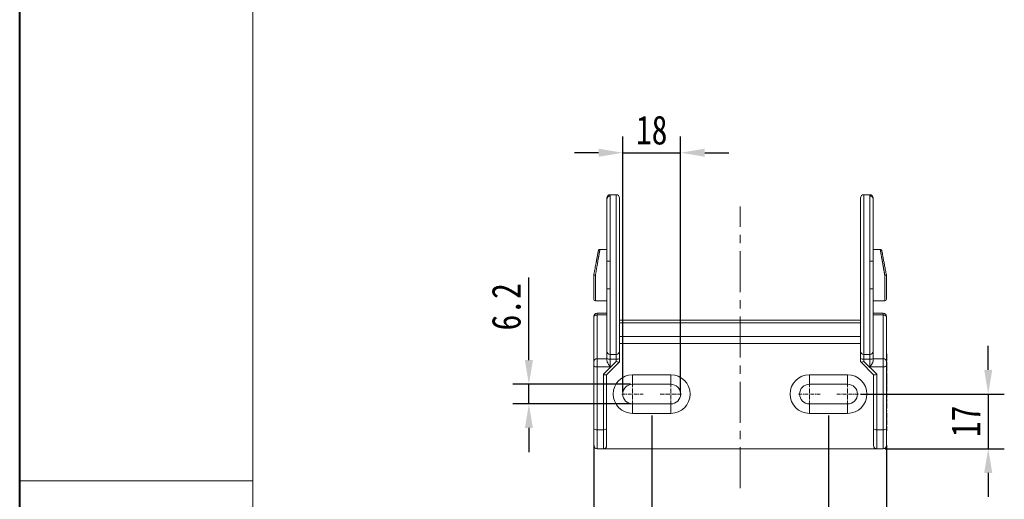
# Model space of a CAD drawing. Header units: millimetres. Extents: x 8853 to 11418, y 45 to 1005.
# Tile 10 of 256: x 8853 to 9159, y 355 to 504. Entities that reach past the tile are written whole.
import ezdxf

# ---------------------------------------------------------------- set-up
doc = ezdxf.new("R2010")
doc.units = ezdxf.units.MM
doc.linetypes.add('CENTER', pattern=[0.6, 0.375, -0.075, 0.075, -0.075])
doc.linetypes.add('CENTERX2', pattern=[20.32, 12.7, -2.54, 2.54, -2.54])
doc.styles.get("Standard").update_dxf_attribs({"font": '仿宋_GB2312_0.TTF', "width": 0.8})
doc.dimstyles.new('ISO-35.1', dxfattribs={"dimtxt": 9, "dimasz": 7.5, "dimexe": 5, "dimexo": 0.625, "dimgap": 2.5, "dimtad": 1, "dimdsep": 46, "dimtxsty": 'Standard', "dimcen": 2.5, "dimadec": 0, "dimazin": 0, "dimtfac": 1, "dimtmove": 0, "dimatfit": 3, "dimfxl": 0, "dimarcsym": 0})

# ---------------------------------------------------------------- blocks, each defined once
blk = doc.blocks.new('*D51')
at = {"color": 0, "lineweight": -2, "transparency": 16777216}
for p, q in [((9011.6, 398.17), (9011.6, 423.86)), ((9043.21, 390.67), (9006.6, 390.67)), ((9011.6, 384.57), (9011.6, 390.67)), ((9043.21, 384.57), (9006.6, 384.57)), ((9011.6, 377.07), (9011.6, 369.57))]:
    blk.add_line(p, q, dxfattribs=at)
at = {"color": 0, "lineweight": 9, "transparency": 16777216}
for points in [[(9010.35, 398.17), (9012.85, 398.17), (9011.6, 390.67)], [(9010.35, 377.07), (9012.85, 377.07), (9011.6, 384.57)]]:
    blk.add_solid(points, dxfattribs=at)
at = {"layer": 'Defpoints', "color": 0, "lineweight": 9, "transparency": 16777216}
for p in [(9011.6, 390.67), (9043.84, 390.67), (9043.84, 384.57)]:
    blk.add_point(p, dxfattribs=at)
at = {"color": 0, "lineweight": 9, "transparency": 16777216, "insert": (9004.6, 414.76), "char_height": 9, "attachment_point": 5, "rotation": 90}
blk.add_mtext('6.2', dxfattribs=at)
blk = doc.blocks.new('*D52')
at = {"color": 0, "lineweight": -2, "transparency": 16777216}
for p, q in [((9040.79, 388.24), (9040.79, 467.67)), ((9058.79, 388.24), (9058.79, 467.67)), ((9033.29, 462.67), (9025.79, 462.67)), ((9040.79, 462.67), (9058.79, 462.67)), ((9066.29, 462.67), (9073.79, 462.67))]:
    blk.add_line(p, q, dxfattribs=at)
at = {"color": 0, "lineweight": 9, "transparency": 16777216}
for points in [[(9033.29, 463.92), (9033.29, 461.42), (9040.79, 462.67)], [(9066.29, 463.92), (9066.29, 461.42), (9058.79, 462.67)]]:
    blk.add_solid(points, dxfattribs=at)
at = {"layer": 'Defpoints', "color": 0, "lineweight": 9, "transparency": 16777216}
for p in [(9058.79, 462.67), (9040.79, 387.62), (9058.79, 387.62)]:
    blk.add_point(p, dxfattribs=at)
at = {"color": 0, "lineweight": 9, "transparency": 16777216, "insert": (9049.79, 469.67), "char_height": 9, "attachment_point": 5}
blk.add_mtext('18', dxfattribs=at)
blk = doc.blocks.new('*D53')
at = {"color": 0, "lineweight": -2, "transparency": 16777216}
for p, q in [((9049.79, 380.99), (9049.79, 332.63)), ((9104.79, 380.99), (9104.79, 332.63)), ((9057.29, 337.63), (9097.29, 337.63))]:
    blk.add_line(p, q, dxfattribs=at)
at = {"color": 0, "lineweight": 9, "transparency": 16777216}
for points in [[(9057.29, 338.88), (9057.29, 336.38), (9049.79, 337.63)], [(9097.29, 338.88), (9097.29, 336.38), (9104.79, 337.63)]]:
    blk.add_solid(points, dxfattribs=at)
at = {"layer": 'Defpoints', "color": 0, "lineweight": 9, "transparency": 16777216}
for p in [(9049.79, 381.62), (9104.79, 381.62), (9104.79, 337.63)]:
    blk.add_point(p, dxfattribs=at)
at = {"color": 0, "lineweight": 9, "transparency": 16777216, "insert": (9077.29, 344.63), "char_height": 9, "attachment_point": 5}
blk.add_mtext('55', dxfattribs=at)
blk = doc.blocks.new('*D54')
at = {"color": 0, "lineweight": -2, "transparency": 16777216}
for p, q in [((9031.79, 371.76), (9031.79, 305.9)), ((9122.79, 371.76), (9122.79, 305.9)), ((9039.29, 310.9), (9115.29, 310.9))]:
    blk.add_line(p, q, dxfattribs=at)
at = {"color": 0, "lineweight": 9, "transparency": 16777216}
for points in [[(9039.29, 312.15), (9039.29, 309.65), (9031.79, 310.9)], [(9115.29, 312.15), (9115.29, 309.65), (9122.79, 310.9)]]:
    blk.add_solid(points, dxfattribs=at)
at = {"layer": 'Defpoints', "color": 0, "lineweight": 9, "transparency": 16777216}
for p in [(9031.79, 372.39), (9122.79, 372.39), (9122.79, 310.9)]:
    blk.add_point(p, dxfattribs=at)
at = {"color": 0, "lineweight": 9, "transparency": 16777216, "insert": (9077.29, 317.9), "char_height": 9, "attachment_point": 5}
blk.add_mtext('91', dxfattribs=at)
blk = doc.blocks.new('*D55')
at = {"color": 0, "lineweight": -2, "transparency": 16777216}
for p, q in [((9154.46, 395.12), (9154.46, 402.62)), ((9114.72, 387.62), (9159.46, 387.62)), ((9154.46, 387.62), (9154.46, 370.62)), ((9122.41, 370.62), (9159.46, 370.62)), ((9154.46, 363.12), (9154.46, 355.62))]:
    blk.add_line(p, q, dxfattribs=at)
at = {"color": 0, "lineweight": 9, "transparency": 16777216}
for points in [[(9153.21, 395.12), (9155.71, 395.12), (9154.46, 387.62)], [(9153.21, 363.12), (9155.71, 363.12), (9154.46, 370.62)]]:
    blk.add_solid(points, dxfattribs=at)
at = {"layer": 'Defpoints', "color": 0, "lineweight": 9, "transparency": 16777216}
for p in [(9114.09, 387.62), (9121.79, 370.62), (9154.46, 370.62)]:
    blk.add_point(p, dxfattribs=at)
at = {"color": 0, "lineweight": 9, "transparency": 16777216, "insert": (9147.46, 379.12), "char_height": 9, "attachment_point": 5, "rotation": 90}
blk.add_mtext('17', dxfattribs=at)

msp = doc.modelspace()

# ---------------------------------------------------------------- linework, layer by layer
at = {"color": 7, "lineweight": 40}
msp.add_line((8853.232, 44.723), (8853.232, 905.568), dxfattribs=at)
at = {"color": 7, "lineweight": 13}
msp.add_line((8925.694, 59.215), (8925.694, 891.076), dxfattribs=at)
at = {"color": 7, "linetype": 'Continuous', "lineweight": 15}
for p, q in [((9035.887, 448.23), (9035.887, 428.918)), ((9038.787, 449.618), (9036.887, 449.618)), ((9036.887, 449.618), (9036.887, 449.245)), ((9036.887, 449.245), (9036.887, 428.918)), ((9038.787, 449.618), (9038.787, 399.921)), ((9114.787, 400.909), (9114.787, 448.618)), ((9117.687, 449.618), (9115.787, 449.618)), ((9115.787, 399.921), (9115.787, 449.618)), ((9117.687, 449.245), (9117.687, 449.618)), ((9117.687, 428.918), (9117.687, 449.245)), ((9118.687, 428.918), (9118.687, 448.23)), ((9035.887, 432.618), (9033.702, 432.618)), ((9120.872, 432.618), (9118.687, 432.618)), ((9036.887, 428.918), (9036.887, 420.318)), ((9117.687, 420.318), (9117.687, 428.918)), ((9031.787, 424.572), (9031.787, 417.118)), ((9032.287, 424.568), (9032.287, 416.618)), ((9122.287, 416.618), (9122.287, 424.568)), ((9122.787, 417.118), (9122.787, 424.572)), ((9035.887, 420.318), (9035.887, 400.909)), ((9036.887, 420.318), (9036.887, 399.921)), ((9117.687, 399.921), (9117.687, 420.318)), ((9118.687, 400.909), (9118.687, 420.318)), ((9032.287, 416.618), (9035.887, 416.618)), ((9118.687, 416.618), (9122.287, 416.618)), ((9031.787, 397.618), (9031.787, 411.736)), ((9035.887, 412.736), (9032.787, 412.736)), ((9032.787, 412.736), (9032.787, 412.213)), ((9032.787, 398.618), (9032.787, 412.213)), ((9032.787, 412.213), (9035.887, 412.213)), ((9114.787, 410.618), (9039.757, 410.618)), ((9121.787, 412.736), (9118.687, 412.736)), ((9118.687, 412.213), (9121.787, 412.213)), ((9121.787, 412.736), (9121.787, 412.213)), ((9121.787, 412.213), (9121.787, 398.618)), ((9122.787, 411.736), (9122.787, 397.618)), ((9039.787, 409.739), (9114.787, 409.739)), ((9114.787, 405.497), (9039.787, 405.497)), ((9114.787, 403.375), (9039.787, 403.375)), ((9032.787, 396.1), (9032.787, 398.618)), ((9035.887, 398.618), (9032.787, 398.618)), ((9035.887, 400.909), (9035.887, 398.722)), ((9035.887, 398.722), (9035.887, 398.032)), ((9036.887, 399.921), (9038.787, 399.921)), ((9036.887, 398.463), (9036.887, 399.921)), ((9038.787, 398.463), (9036.887, 398.463)), ((9036.887, 398.463), (9036.887, 396.1)), ((9038.787, 399.921), (9038.787, 398.463)), ((9038.787, 398.463), (9038.787, 397.773)), ((9039.787, 400.909), (9039.787, 398.722)), ((9039.787, 398.722), (9039.787, 397.618)), ((9114.787, 398.722), (9114.787, 400.909)), ((9114.787, 397.618), (9114.787, 398.722)), ((9115.787, 399.921), (9117.687, 399.921)), ((9115.787, 398.463), (9115.787, 399.921)), ((9117.687, 398.463), (9115.787, 398.463)), ((9115.787, 397.773), (9115.787, 398.463)), ((9117.687, 399.921), (9117.687, 398.463)), ((9117.687, 396.1), (9117.687, 398.463)), ((9118.687, 398.722), (9118.687, 400.909)), ((9118.687, 398.032), (9118.687, 398.722)), ((9121.787, 398.618), (9118.687, 398.618)), ((9121.787, 396.1), (9121.787, 398.618)), ((9122.937, 400.084), (9122.787, 400.084)), ((9122.937, 399.753), (9122.787, 399.753)), ((9122.937, 398.381), (9122.787, 398.381)), ((9122.937, 400.084), (9122.937, 399.753)), ((9122.937, 399.753), (9122.937, 398.381)), ((9122.937, 398.381), (9122.937, 398.027)), ((9031.787, 376.806), (9031.787, 396.359)), ((9032.787, 396.1), (9032.787, 376.547)), ((9036.887, 396.1), (9032.787, 396.1)), ((9038.787, 397.773), (9034.787, 393.773)), ((9035.77, 393.601), (9039.77, 397.601)), ((9039.77, 397.601), (9039.787, 397.618)), ((9114.787, 397.618), (9114.804, 397.601)), ((9114.804, 397.601), (9118.804, 393.601)), ((9119.787, 393.773), (9115.787, 397.773)), ((9121.787, 396.1), (9117.687, 396.1)), ((9121.787, 376.547), (9121.787, 396.1)), ((9122.937, 398.027), (9122.787, 398.027)), ((9122.937, 397.635), (9122.787, 397.635)), ((9122.937, 396.661), (9122.787, 396.661)), ((9122.787, 396.359), (9122.787, 376.806)), ((9122.937, 397.635), (9122.937, 396.661)), ((9122.937, 396.661), (9122.937, 394.592)), ((9034.787, 393.773), (9034.787, 376.547)), ((9035.787, 376.806), (9035.787, 393.618)), ((9043.837, 393.618), (9055.737, 393.618)), ((9043.837, 393.618), (9043.837, 390.668)), ((9055.737, 390.668), (9055.737, 393.618)), ((9098.837, 393.618), (9110.737, 393.618)), ((9098.837, 393.618), (9098.837, 390.668)), ((9110.737, 390.668), (9110.737, 393.618)), ((9118.787, 393.618), (9118.787, 376.806)), ((9119.787, 376.547), (9119.787, 393.773)), ((9122.937, 394.592), (9122.787, 394.592)), ((9122.937, 394.223), (9122.787, 394.223)), ((9122.937, 393.877), (9122.787, 393.877)), ((9122.937, 393.711), (9122.787, 393.711)), ((9122.937, 393.099), (9122.787, 393.099)), ((9122.787, 392.787), (9122.937, 392.787)), ((9122.787, 392.786), (9122.937, 392.786)), ((9122.937, 392.659), (9122.787, 392.659)), ((9122.787, 392.588), (9122.937, 392.588)), ((9122.937, 392.211), (9122.787, 392.211)), ((9122.937, 394.223), (9122.937, 393.877)), ((9122.937, 393.099), (9122.937, 392.787)), ((9122.937, 392.659), (9122.937, 392.588)), ((9122.937, 392.211), (9122.937, 392.588)), ((9043.837, 390.668), (9055.737, 390.668)), ((9098.837, 390.668), (9110.737, 390.668)), ((9122.937, 391.48), (9122.787, 391.48)), ((9122.937, 390.796), (9122.787, 390.796)), ((9122.937, 390.384), (9122.787, 390.384)), ((9122.937, 390.265), (9122.787, 390.265)), ((9122.937, 390.103), (9122.787, 390.103)), ((9122.937, 389.98), (9122.787, 389.98)), ((9122.937, 390.384), (9122.937, 390.796)), ((9122.937, 390.384), (9122.937, 390.265)), ((9122.937, 389.98), (9122.937, 388.682)), ((9122.787, 388.682), (9122.937, 388.682)), ((9122.937, 388.428), (9122.787, 388.428)), ((9122.937, 388.372), (9122.787, 388.372)), ((9122.937, 388.054), (9122.787, 388.054)), ((9122.937, 386.364), (9122.787, 386.364)), ((9122.937, 386.077), (9122.787, 386.077)), ((9122.937, 388.428), (9122.937, 388.682)), ((9122.937, 388.428), (9122.937, 388.372)), ((9122.937, 388.054), (9122.937, 386.364)), ((9122.937, 386.077), (9122.937, 385.091)), ((9043.837, 384.568), (9055.737, 384.568)), ((9043.837, 384.568), (9043.837, 381.618)), ((9055.737, 384.568), (9055.737, 381.618)), ((9098.837, 384.568), (9098.837, 381.618)), ((9098.837, 384.568), (9110.737, 384.568)), ((9110.737, 381.618), (9110.737, 384.568)), ((9122.787, 385.091), (9122.937, 385.091)), ((9122.937, 384.81), (9122.787, 384.81)), ((9122.937, 384.682), (9122.787, 384.682)), ((9122.787, 383.132), (9122.937, 383.132)), ((9122.937, 383.1), (9122.787, 383.1)), ((9122.937, 384.678), (9122.937, 383.132)), ((9055.737, 381.618), (9043.837, 381.618)), ((9110.737, 381.618), (9098.837, 381.618)), ((9122.937, 382.63), (9122.787, 382.63)), ((9122.787, 382.265), (9122.937, 382.265)), ((9122.937, 381.788), (9122.787, 381.788)), ((9122.937, 381.665), (9122.787, 381.665)), ((9122.787, 380.366), (9122.937, 380.366)), ((9122.937, 380.113), (9122.787, 380.113)), ((9122.937, 380.056), (9122.787, 380.056)), ((9122.937, 379.739), (9122.787, 379.739)), ((9122.937, 382.63), (9122.937, 382.265)), ((9122.937, 381.665), (9122.937, 380.366)), ((9122.937, 380.113), (9122.937, 380.366)), ((9122.937, 380.113), (9122.937, 380.056)), ((9122.937, 379.611), (9122.787, 379.611)), ((9122.787, 378.061), (9122.937, 378.061)), ((9122.937, 378.029), (9122.787, 378.029)), ((9122.937, 377.593), (9122.787, 377.593)), ((9122.937, 377.247), (9122.787, 377.247)), ((9122.937, 377.081), (9122.787, 377.081)), ((9122.937, 379.607), (9122.937, 378.061)), ((9122.937, 377.593), (9122.937, 377.247)), ((9034.787, 376.547), (9032.787, 376.547)), ((9032.787, 376.547), (9032.787, 370.618)), ((9034.787, 370.618), (9034.787, 376.547)), ((9121.787, 376.547), (9119.787, 376.547)), ((9119.787, 376.547), (9119.787, 370.618)), ((9121.787, 370.618), (9121.787, 376.547)), ((9122.937, 376.468), (9122.787, 376.468)), ((9122.787, 376.156), (9122.937, 376.156)), ((9122.787, 376.156), (9122.937, 376.156)), ((9122.937, 376.468), (9122.937, 376.156)), ((9034.787, 370.618), (9032.787, 370.618)), ((9034.787, 370.618), (9119.787, 370.618)), ((9121.787, 370.618), (9119.787, 370.618))]:
    msp.add_line(p, q, dxfattribs=at)
at = {"color": 1, "linetype": 'CENTERX2', "lineweight": 13}
msp.add_line((9077.287, 358.379), (9077.287, 445.95), dxfattribs=at)
at = {"color": 1, "linetype": 'CENTER', "lineweight": 9, "ltscale": 3.0988}
for p, q in [((9043.837, 384.263), (9043.837, 390.973)), ((9055.737, 384.263), (9055.737, 390.973)), ((9098.837, 384.263), (9098.837, 390.973)), ((9110.737, 384.263), (9110.737, 390.973)), ((9040.482, 387.618), (9047.192, 387.618)), ((9052.382, 387.618), (9059.092, 387.618)), ((9095.482, 387.618), (9102.192, 387.618)), ((9107.382, 387.618), (9114.092, 387.618))]:
    msp.add_line(p, q, dxfattribs=at)
at = {"color": 7, "lineweight": 15}
msp.add_line((8853.232, 360.656), (8925.694, 360.656), dxfattribs=at)
at = {"color": 7, "linetype": 'Continuous', "lineweight": 15, "flags": 128}
for points in [[(9032.787, 412.213), (9032.592, 412.204), (9032.404, 412.177), (9032.231, 412.132), (9032.08, 412.073), (9031.955, 412.001), (9031.863, 411.918), (9031.806, 411.829), (9031.787, 411.736)], [(9122.787, 411.736), (9122.767, 411.829), (9122.711, 411.918), (9122.618, 412.001), (9122.494, 412.073), (9122.342, 412.132), (9122.169, 412.177), (9121.982, 412.204), (9121.787, 412.213)]]:
    msp.add_lwpolyline(points, dxfattribs=at)
at = {"color": 7, "linetype": 'Continuous', "lineweight": 15}
for centre, radius, start, end in [((9036.887, 448.618), 1, 90, 180), ((9038.787, 448.618), 1, 0, 90), ((9115.787, 448.618), 1, 90, 180), ((9117.687, 448.618), 1, 0, 90), ((9032.287, 424.572), 0.5, 169.38034, 180), ((9032.162, 444.745), 20.177, 268.93505, 270.35495), ((9122.412, 444.745), 20.177, 269.64505, 271.06495), ((9122.287, 424.572), 0.5, 0, 10.61966), ((9032.287, 417.118), 0.5, 180, 270), ((9122.287, 417.118), 0.5, 270, 0), ((9032.787, 411.736), 1, 90, 180), ((9121.787, 411.736), 1, 0, 90), ((9032.787, 397.618), 1, 89.99998, 179.99998), ((9036.881, 400.915), 0.994, 180.3518, 270.34753), ((9036.653, 399.623), 1.183, 229.60931, 281.36905), ((9038.793, 400.915), 0.994, 269.65247, 359.6482), ((9039.02, 399.623), 1.183, 258.63095, 310.39069), ((9115.781, 400.915), 0.994, 180.3518, 270.34753), ((9115.553, 399.623), 1.183, 229.60931, 281.36905), ((9117.693, 400.915), 0.994, 269.65247, 359.6482), ((9117.92, 399.623), 1.183, 258.63095, 310.39069), ((9121.787, 397.618), 1, 0.00002, 90.00002), ((9032.553, 397.26), 1.183, 229.60931, 281.36905), ((9122.02, 397.26), 1.183, 258.63095, 310.39069), ((9043.837, 387.618), 6, 90, 270), ((9055.737, 387.618), 6, 270, 90), ((9098.837, 387.618), 6, 90, 270), ((9110.737, 387.618), 6, 270, 90), ((9043.837, 387.618), 3.05, 90, 270), ((9055.737, 387.618), 3.05, 270, 90), ((9098.837, 387.618), 3.05, 90, 270), ((9110.737, 387.618), 3.05, 270, 90), ((9032.553, 377.707), 1.183, 229.60931, 281.36905), ((9035.02, 377.707), 1.183, 258.63095, 310.39069), ((9119.553, 377.707), 1.183, 229.60931, 281.36905), ((9122.02, 377.707), 1.183, 258.63095, 310.39069), ((9032.787, 371.618), 1, 180, 270), ((9034.787, 371.618), 1, 270, 0), ((9119.787, 371.618), 1, 180, 270), ((9121.787, 371.618), 1, 270, 0)]:
    msp.add_arc(centre, radius, start, end, dxfattribs=at)
for centre, major_axis, start_param, end_param in [((9038.787, 398.032), (-0.996, 0.412), 1.6628213, 3.0495676), ((9115.787, 398.032), (-0.996, -0.412), 0.092025, 1.4787713), ((9034.787, 394.032), (-0.996, 0.412), 1.6628213, 3.0495676), ((9119.787, 394.032), (-0.996, -0.412), 0.092025, 1.4787713)]:
    msp.add_ellipse(centre, major_axis=major_axis, ratio=0.2227973, start_param=start_param, end_param=end_param, dxfattribs=at)
for points, knots in [([(9036.887, 449.245), (9036.855, 449.245), (9036.791, 449.243), (9036.696, 449.228), (9036.602, 449.205), (9036.509, 449.172), (9036.419, 449.129), (9036.333, 449.078), (9036.251, 449.016), (9036.17, 448.941), (9036.089, 448.847), (9036.01, 448.727), (9035.945, 448.583), (9035.896, 448.414), (9035.89, 448.293), (9035.887, 448.23)], [0, 0, 0, 0, 0.0599952, 0.1206721, 0.1820475, 0.2441374, 0.3069573, 0.3705217, 0.4348442, 0.4999376, 0.5800612, 0.6701276, 0.7701421, 0.8801022, 1, 1, 1, 1]), ([(9035.887, 448.575), (9035.887, 448.584), (9035.887, 448.613), (9035.887, 448.383), (9035.887, 448.23)], [0, 0, 0, 0, 0.3335633, 1, 1, 1, 1]), ([(9039.787, 448.618), (9039.787, 448.617), (9039.787, 448.615), (9039.787, 448.601), (9039.787, 448.578), (9039.787, 448.545), (9039.787, 448.503), (9039.787, 448.451), (9039.787, 448.39), (9039.787, 448.32), (9039.787, 448.143), (9039.787, 447.776), (9039.787, 447.069), (9039.787, 446.153), (9039.787, 445.022), (9039.787, 443.694), (9039.787, 442.177), (9039.787, 440.499), (9039.787, 438.684), (9039.787, 436.754), (9039.787, 434.11), (9039.787, 430.691), (9039.787, 426.476), (9039.787, 422.181), (9039.787, 418.573), (9039.787, 415.719), (9039.787, 413.609), (9039.787, 411.59), (9039.787, 409.686), (9039.787, 407.922), (9039.787, 406.33), (9039.787, 404.918), (9039.787, 403.712), (9039.787, 402.701), (9039.787, 402.056), (9039.787, 401.656), (9039.787, 401.425), (9039.787, 401.223), (9039.787, 401.048), (9039.787, 400.955), (9039.787, 400.909)], [0, 0, 0, 0, 0.0066348, 0.0132611, 0.0198815, 0.0264987, 0.0331152, 0.0397336, 0.0463565, 0.0529866, 0.0596263, 0.0908219, 0.12202, 0.1542302, 0.1864426, 0.2191733, 0.2519193, 0.2844791, 0.3170486, 0.3489392, 0.380828, 0.4418548, 0.5000807, 0.5589402, 0.6209023, 0.6530434, 0.685201, 0.7178754, 0.7505484, 0.7832051, 0.8158679, 0.8478027, 0.8797557, 0.9105557, 0.9413606, 0.9531038, 0.964825, 0.9765385, 0.9882587, 1, 1, 1, 1]), ([(9117.687, 449.245), (9117.718, 449.245), (9117.782, 449.243), (9117.877, 449.228), (9117.972, 449.205), (9118.065, 449.172), (9118.155, 449.129), (9118.241, 449.077), (9118.323, 449.016), (9118.404, 448.941), (9118.485, 448.847), (9118.563, 448.727), (9118.629, 448.583), (9118.677, 448.414), (9118.683, 448.293), (9118.687, 448.23)], [0, 0, 0, 0, 0.06004208, 0.12076868, 0.18219668, 0.24434225, 0.30722075, 0.37084675, 0.43523392, 0.50039503, 0.58043954, 0.67042077, 0.77034378, 0.88020618, 1, 1, 1, 1]), ([(9033.21, 432.21), (9033.21, 432.21), (9033.21, 432.208), (9033.207, 432.195), (9033.201, 432.163), (9033.191, 432.109), (9033.175, 432.025), (9033.15, 431.891), (9033.118, 431.717), (9033.083, 431.532), (9033.047, 431.341), (9033.002, 431.101), (9032.934, 430.735), (9032.873, 430.412), (9032.808, 430.065), (9032.767, 429.846), (9032.723, 429.612), (9032.676, 429.364), (9032.628, 429.108), (9032.58, 428.848), (9032.533, 428.597), (9032.467, 428.248), (9032.378, 427.772), (9032.272, 427.209), (9032.156, 426.587), (9032.058, 426.067), (9031.966, 425.575), (9031.887, 425.153), (9031.828, 424.837), (9031.795, 424.664)], [0, 0, 0, 0, 0.0185514, 0.0418792, 0.0699885, 0.1096633, 0.1392388, 0.1773941, 0.2442212, 0.2702397, 0.296706, 0.3587405, 0.388203, 0.4623987, 0.488748, 0.5165085, 0.5408219, 0.5684025, 0.5981644, 0.6224829, 0.6486179, 0.6739299, 0.7255319, 0.7835585, 0.828506, 0.8915619, 0.9194103, 0.9555443, 1, 1, 1, 1]), ([(9033.702, 432.618), (9033.701, 432.617), (9033.701, 432.615), (9033.698, 432.599), (9033.693, 432.574), (9033.687, 432.537), (9033.678, 432.491), (9033.668, 432.433), (9033.656, 432.365), (9033.642, 432.285), (9033.626, 432.195), (9033.608, 432.094), (9033.588, 431.981), (9033.566, 431.858), (9033.543, 431.723), (9033.517, 431.578), (9033.49, 431.421), (9033.461, 431.254), (9033.43, 431.076), (9033.397, 430.887), (9033.362, 430.688), (9033.325, 430.478), (9033.27, 430.165), (9033.192, 429.719), (9033.084, 429.105), (9032.962, 428.412), (9032.856, 427.812), (9032.772, 427.331), (9032.71, 426.983), (9032.641, 426.59), (9032.564, 426.15), (9032.479, 425.664), (9032.385, 425.131), (9032.32, 424.761), (9032.287, 424.568)], [0, 0, 0, 0, 0.0223866, 0.04489854, 0.06753678, 0.09030226, 0.1131959, 0.13621862, 0.15937131, 0.18265485, 0.20607011, 0.22961793, 0.25329916, 0.27711461, 0.3010651, 0.32515141, 0.34937434, 0.37373464, 0.39823308, 0.4228704, 0.44764733, 0.47256458, 0.49762286, 0.55489086, 0.61572674, 0.68013583, 0.74812249, 0.77403889, 0.80331078, 0.83593816, 0.87192093, 0.91125896, 0.95395206, 1, 1, 1, 1]), ([(9033.702, 432.618), (9033.645, 432.612), (9033.53, 432.601), (9033.375, 432.509), (9033.257, 432.374), (9033.225, 432.262), (9033.21, 432.208)], [0, 0, 0, 0, 0.24243816, 0.50018259, 0.75782638, 1, 1, 1, 1]), ([(9121.364, 432.206), (9121.348, 432.261), (9121.316, 432.374), (9121.197, 432.51), (9121.041, 432.602), (9120.924, 432.613), (9120.868, 432.618)], [0, 0, 0, 0, 0.2421721, 0.4999899, 0.7578134, 1, 1, 1, 1]), ([(9122.287, 424.568), (9122.27, 424.664), (9122.237, 424.853), (9122.188, 425.133), (9122.14, 425.408), (9122.093, 425.678), (9122.048, 425.941), (9122.003, 426.198), (9121.96, 426.449), (9121.917, 426.693), (9121.876, 426.93), (9121.836, 427.161), (9121.797, 427.384), (9121.759, 427.601), (9121.723, 427.811), (9121.687, 428.013), (9121.652, 428.209), (9121.619, 428.398), (9121.587, 428.579), (9121.556, 428.754), (9121.526, 428.923), (9121.497, 429.084), (9121.469, 429.239), (9121.442, 429.388), (9121.417, 429.53), (9121.392, 429.666), (9121.369, 429.795), (9121.347, 429.919), (9121.326, 430.037), (9121.306, 430.15), (9121.268, 430.366), (9121.214, 430.672), (9121.149, 431.046), (9121.09, 431.381), (9121.039, 431.676), (9120.994, 431.931), (9120.956, 432.145), (9120.926, 432.32), (9120.901, 432.454), (9120.884, 432.549), (9120.874, 432.607), (9120.872, 432.614), (9120.872, 432.618)], [0, 0, 0, 0, 0.0228229, 0.0452529, 0.0672901, 0.0889345, 0.1101861, 0.1310449, 0.151511, 0.1715844, 0.1912651, 0.2105531, 0.2294485, 0.2479512, 0.2660614, 0.2837791, 0.3011042, 0.3180368, 0.3345771, 0.3507249, 0.3664804, 0.3818437, 0.3968147, 0.4113936, 0.4255803, 0.4393751, 0.4527779, 0.4657888, 0.478408, 0.4906356, 0.5024716, 0.5501842, 0.5973841, 0.6440764, 0.6902663, 0.7359591, 0.7811603, 0.8258757, 0.8701111, 0.9138728, 0.9571669, 1, 1, 1, 1]), ([(9121.363, 432.21), (9121.363, 432.21), (9121.354, 432.26), (9121.386, 432.086), (9121.463, 431.679), (9121.595, 430.971), (9121.772, 430.031), (9121.988, 428.876), (9122.234, 427.563), (9122.501, 426.142), (9122.686, 425.157), (9122.778, 424.664)], [0, 0, 0, 0, 0.0000339, 0.1240597, 0.2480636, 0.372361, 0.4972366, 0.6225252, 0.7479925, 0.8737794, 1, 1, 1, 1]), ([(9036.887, 428.918), (9036.855, 428.918), (9036.791, 428.918), (9036.696, 428.918), (9036.602, 428.918), (9036.509, 428.918), (9036.419, 428.918), (9036.332, 428.918), (9036.251, 428.918), (9036.169, 428.918), (9036.088, 428.918), (9036.01, 428.919), (9035.944, 428.919), (9035.896, 428.918), (9035.89, 428.918), (9035.887, 428.918)], [0, 0, 0, 0, 0.06004208, 0.12076868, 0.18219668, 0.24434225, 0.30722075, 0.37084675, 0.43523392, 0.50039503, 0.58043953, 0.67042076, 0.77034378, 0.88020618, 1, 1, 1, 1]), ([(9117.687, 428.918), (9117.718, 428.918), (9117.782, 428.918), (9117.877, 428.918), (9117.972, 428.918), (9118.064, 428.918), (9118.154, 428.918), (9118.241, 428.918), (9118.322, 428.918), (9118.403, 428.918), (9118.485, 428.918), (9118.563, 428.919), (9118.629, 428.919), (9118.677, 428.918), (9118.683, 428.918), (9118.687, 428.918)], [0, 0, 0, 0, 0.0599952, 0.1206721, 0.1820475, 0.2441374, 0.3069573, 0.3705217, 0.4348442, 0.4999376, 0.5800612, 0.6701276, 0.7701421, 0.8801022, 1, 1, 1, 1]), ([(9031.795, 424.664), (9031.795, 424.663), (9031.806, 424.661), (9031.853, 424.651), (9031.891, 424.644), (9031.987, 424.625), (9032.045, 424.614), (9032.166, 424.591), (9032.229, 424.579), (9032.287, 424.568)], [0, 0, 0, 0, 0.25, 0.25, 0.5, 0.5, 0.75, 0.75, 1, 1, 1, 1]), ([(9122.778, 424.664), (9122.777, 424.663), (9122.776, 424.663), (9122.764, 424.66), (9122.744, 424.656), (9122.716, 424.65), (9122.68, 424.643), (9122.63, 424.634), (9122.56, 424.62), (9122.479, 424.605), (9122.386, 424.587), (9122.324, 424.575), (9122.287, 424.568)], [0, 0, 0, 0, 0.0792158, 0.1599851, 0.2423955, 0.326529, 0.4124592, 0.5002488, 0.6228485, 0.7601433, 0.8559125, 1, 1, 1, 1]), ([(9036.887, 420.318), (9036.855, 420.318), (9036.791, 420.318), (9036.696, 420.318), (9036.602, 420.318), (9036.509, 420.318), (9036.419, 420.318), (9036.332, 420.318), (9036.251, 420.318), (9036.169, 420.318), (9036.088, 420.318), (9036.01, 420.317), (9035.944, 420.317), (9035.896, 420.318), (9035.89, 420.318), (9035.887, 420.318)], [0, 0, 0, 0, 0.0600451, 0.1207738, 0.1822031, 0.2443491, 0.3072272, 0.3708519, 0.4352369, 0.500395, 0.580446, 0.6704305, 0.7703535, 0.8802126, 1, 1, 1, 1]), ([(9117.687, 420.318), (9117.718, 420.318), (9117.782, 420.318), (9117.877, 420.318), (9117.972, 420.318), (9118.065, 420.318), (9118.155, 420.318), (9118.241, 420.318), (9118.323, 420.318), (9118.404, 420.318), (9118.485, 420.318), (9118.563, 420.317), (9118.629, 420.317), (9118.677, 420.318), (9118.683, 420.318), (9118.687, 420.318)], [0, 0, 0, 0, 0.0600421, 0.1207687, 0.1821967, 0.2443422, 0.3072208, 0.3708467, 0.4352339, 0.500395, 0.5804395, 0.6704208, 0.7703438, 0.8802062, 1, 1, 1, 1]), ([(9031.787, 396.359), (9031.787, 396.389), (9031.787, 396.449), (9031.787, 396.539), (9031.787, 396.63), (9031.787, 396.722), (9031.787, 396.858), (9031.787, 397.034), (9031.787, 397.231), (9031.787, 397.398), (9031.787, 397.508), (9031.787, 397.575), (9031.787, 397.611), (9031.787, 397.616), (9031.787, 397.618)], [0, 0, 0, 0, 0.0503847, 0.1001782, 0.1498042, 0.1996909, 0.25026, 0.3748712, 0.5000682, 0.6246797, 0.7498767, 0.8334553, 0.9161653, 1, 1, 1, 1]), ([(9035.887, 398.032), (9035.887, 397.893), (9035.93, 397.734), (9036.027, 397.489), (9036.065, 397.405), (9036.148, 397.239), (9036.193, 397.156), (9036.336, 396.906), (9036.443, 396.739), (9036.606, 396.495), (9036.661, 396.415), (9036.773, 396.257), (9036.831, 396.177), (9036.887, 396.1)], [0, 0, 0, 0, 0.25, 0.25, 0.375, 0.375, 0.5, 0.5, 0.75, 0.75, 0.875, 0.875, 1, 1, 1, 1]), ([(9118.687, 398.032), (9118.687, 397.893), (9118.643, 397.734), (9118.546, 397.489), (9118.508, 397.405), (9118.425, 397.239), (9118.38, 397.156), (9118.237, 396.906), (9118.131, 396.739), (9117.967, 396.495), (9117.912, 396.415), (9117.8, 396.257), (9117.743, 396.177), (9117.687, 396.1)], [0, 0, 0, 0, 0.25, 0.25, 0.375, 0.375, 0.5, 0.5, 0.75, 0.75, 0.875, 0.875, 1, 1, 1, 1]), ([(9122.787, 396.618), (9122.787, 396.88), (9122.787, 397.14), (9122.787, 397.51), (9122.787, 397.618), (9122.787, 397.618)], [0, 0, 0, 0, 0.5, 0.5, 1, 1, 1, 1]), ([(9122.937, 393.872), (9122.937, 393.871), (9122.937, 393.869), (9122.937, 393.846), (9122.937, 393.78), (9122.937, 393.731), (9122.937, 393.711)], [0, 0, 0, 0, 0.2314399, 0.617962, 0.8492803, 1, 1, 1, 1]), ([(9122.937, 393.711), (9122.937, 393.648), (9122.937, 393.574), (9122.937, 393.369), (9122.937, 393.278), (9122.937, 393.144), (9122.937, 393.107), (9122.937, 393.099)], [0, 0, 0, 0, 0.2697095, 0.2697095, 0.6348548, 0.6348548, 1, 1, 1, 1]), ([(9122.937, 391.48), (9122.937, 391.538), (9122.937, 391.607), (9122.937, 391.863), (9122.937, 392.036), (9122.937, 392.211)], [0, 0, 0, 0, 0.3104269, 0.3104269, 1, 1, 1, 1]), ([(9122.937, 390.796), (9122.937, 390.954), (9122.937, 391.112), (9122.937, 391.368), (9122.937, 391.438), (9122.937, 391.48)], [0, 0, 0, 0, 0.6164857, 0.6164857, 1, 1, 1, 1]), ([(9122.937, 390.09), (9122.937, 390.095), (9122.937, 390.104), (9122.937, 390.05), (9122.937, 390.025)], [0, 0, 0, 0, 0.5362231, 1, 1, 1, 1]), ([(9122.937, 384.81), (9122.937, 384.805), (9122.937, 384.799), (9122.937, 384.709), (9122.937, 384.682)], [0, 0, 0, 0, 0.7013651, 1, 1, 1, 1]), ([(9122.937, 381.774), (9122.937, 381.78), (9122.937, 381.789), (9122.937, 381.735), (9122.937, 381.71)], [0, 0, 0, 0, 0.5362231, 1, 1, 1, 1]), ([(9122.937, 379.739), (9122.937, 379.734), (9122.937, 379.728), (9122.937, 379.638), (9122.937, 379.611)], [0, 0, 0, 0, 0.7013651, 1, 1, 1, 1]), ([(9031.787, 371.618), (9031.787, 371.619), (9031.787, 371.621), (9031.787, 371.638), (9031.787, 371.666), (9031.787, 371.704), (9031.787, 371.754), (9031.787, 371.814), (9031.787, 371.885), (9031.787, 372.056), (9031.787, 372.399), (9031.787, 373.039), (9031.787, 373.832), (9031.787, 374.572), (9031.787, 375.16), (9031.787, 375.554), (9031.787, 375.96), (9031.787, 376.377), (9031.787, 376.663), (9031.787, 376.806)], [0, 0, 0, 0, 0.0305662, 0.0609907, 0.0913214, 0.1216069, 0.1518957, 0.1822365, 0.2126777, 0.2432672, 0.3715839, 0.5000116, 0.6283248, 0.756756, 0.8055844, 0.8541242, 0.9025738, 0.951133, 1, 1, 1, 1]), ([(9035.787, 371.618), (9035.787, 371.619), (9035.787, 371.621), (9035.787, 371.634), (9035.787, 371.656), (9035.787, 371.686), (9035.787, 371.726), (9035.787, 371.774), (9035.787, 371.83), (9035.787, 371.895), (9035.787, 372.002), (9035.787, 372.169), (9035.787, 372.422), (9035.787, 372.718), (9035.787, 373.059), (9035.787, 373.436), (9035.787, 373.988), (9035.787, 374.747), (9035.787, 375.468), (9035.787, 375.978), (9035.787, 376.259), (9035.787, 376.559), (9035.787, 376.738), (9035.787, 376.806)], [0, 0, 0, 0, 0.0270225, 0.054045, 0.0810676, 0.1080901, 0.1351126, 0.1621351, 0.1891577, 0.2161802, 0.2432027, 0.3074139, 0.3716272, 0.4358748, 0.5001159, 0.5645513, 0.6285425, 0.7569128, 0.8783831, 0.8967356, 0.9389934, 0.97689, 1, 1, 1, 1]), ([(9118.787, 376.806), (9118.787, 376.727), (9118.787, 376.568), (9118.787, 376.333), (9118.787, 376.1), (9118.787, 375.871), (9118.787, 375.645), (9118.787, 375.422), (9118.787, 375.204), (9118.787, 374.99), (9118.787, 374.685), (9118.787, 374.298), (9118.787, 373.85), (9118.787, 373.435), (9118.787, 373.058), (9118.787, 372.719), (9118.787, 372.323), (9118.787, 371.947), (9118.787, 371.751), (9118.787, 371.67), (9118.787, 371.638), (9118.787, 371.62), (9118.787, 371.619), (9118.787, 371.618)], [0, 0, 0, 0, 0.0270225, 0.054045, 0.0810676, 0.1080901, 0.1351126, 0.1621351, 0.1891577, 0.2161802, 0.2432027, 0.3074139, 0.3716272, 0.4358748, 0.5001159, 0.5645513, 0.6285425, 0.7569128, 0.8783831, 0.8967356, 0.9389934, 0.97689, 1, 1, 1, 1]), ([(9122.787, 371.618), (9122.787, 371.619), (9122.787, 371.621), (9122.787, 371.637), (9122.787, 371.663), (9122.787, 371.699), (9122.787, 371.746), (9122.787, 371.802), (9122.787, 371.869), (9122.787, 371.946), (9122.787, 372.032), (9122.787, 372.129), (9122.787, 372.235), (9122.787, 372.35), (9122.787, 372.475), (9122.787, 372.609), (9122.787, 372.752), (9122.787, 372.903), (9122.787, 373.126), (9122.787, 373.436), (9122.787, 373.85), (9122.787, 374.298), (9122.787, 374.769), (9122.787, 375.184), (9122.787, 375.514), (9122.787, 375.85), (9122.787, 376.272), (9122.787, 376.628), (9122.787, 376.806)], [0, 0, 0, 0, 0.0294138, 0.0588277, 0.0882415, 0.1176553, 0.1470691, 0.176483, 0.2058968, 0.2353106, 0.2647245, 0.2941383, 0.3235521, 0.3529659, 0.3823798, 0.4117936, 0.4412074, 0.4706213, 0.5000351, 0.5642728, 0.6285126, 0.6927023, 0.7568855, 0.8178749, 0.8511498, 0.878475, 0.939239, 1, 1, 1, 1]), ([(9122.937, 377.242), (9122.937, 377.241), (9122.937, 377.239), (9122.937, 377.216), (9122.937, 377.15), (9122.937, 377.1), (9122.937, 377.081)], [0, 0, 0, 0, 0.2314399, 0.617962, 0.8492803, 1, 1, 1, 1]), ([(9122.937, 377.081), (9122.937, 377.018), (9122.937, 376.943), (9122.937, 376.739), (9122.937, 376.647), (9122.937, 376.514), (9122.937, 376.476), (9122.937, 376.468)], [0, 0, 0, 0, 0.2697095, 0.2697095, 0.6348548, 0.6348548, 1, 1, 1, 1])]:
    msp.add_open_spline(points, degree=3, knots=knots, dxfattribs=at)
for points in [[(9118.687, 448.23), (9118.687, 448.488), (9118.687, 448.618), (9118.687, 448.618)], [(9035.887, 428.918), (9035.887, 426.075), (9035.887, 423.161), (9035.887, 420.318)], [(9118.687, 420.318), (9118.687, 423.161), (9118.687, 426.075), (9118.687, 428.918)], [(9122.787, 396.359), (9122.787, 396.443), (9122.787, 396.531), (9122.787, 396.618)]]:
    msp.add_open_spline(points, degree=3, dxfattribs=at)

# ---------------------------------------------------------------- dimensions: what is measured, and where the dimension line sits
at = {"color": 5, "lineweight": 9}
for base, p1, p2, picture, middle in [((9058.787, 462.674), (9040.787, 387.618), (9058.787, 387.618), '*D52', (9049.787, 469.674)), ((9104.787, 337.632), (9049.787, 381.618), (9104.787, 381.618), '*D53', (9077.287, 344.632)), ((9122.787, 310.9), (9031.787, 372.387), (9122.787, 372.387), '*D54', (9077.287, 317.9))]:
    dim = msp.add_linear_dim(base=base, p1=p1, p2=p2, dimstyle='ISO-35.1', dxfattribs=at)
    dim.commit()
    dim.dimension.update_dxf_attribs({"geometry": picture, "text_midpoint": middle})
dim = msp.add_linear_dim(base=(9011.602, 390.668), p1=(9043.837, 384.568), p2=(9043.837, 390.668), angle=90, text='6.2', dimstyle='ISO-35.1', dxfattribs=at)
dim.commit()
dim.dimension.update_dxf_attribs({"geometry": '*D51', "text_midpoint": (9004.602, 414.765)})
dim = msp.add_linear_dim(base=(9154.462, 370.618), p1=(9114.092, 387.618), p2=(9121.787, 370.618), angle=90, dimstyle='ISO-35.1', dxfattribs=at)
dim.commit()
dim.dimension.update_dxf_attribs({"geometry": '*D55', "text_midpoint": (9147.462, 379.118)})

doc.saveas('drawing.dxf')
